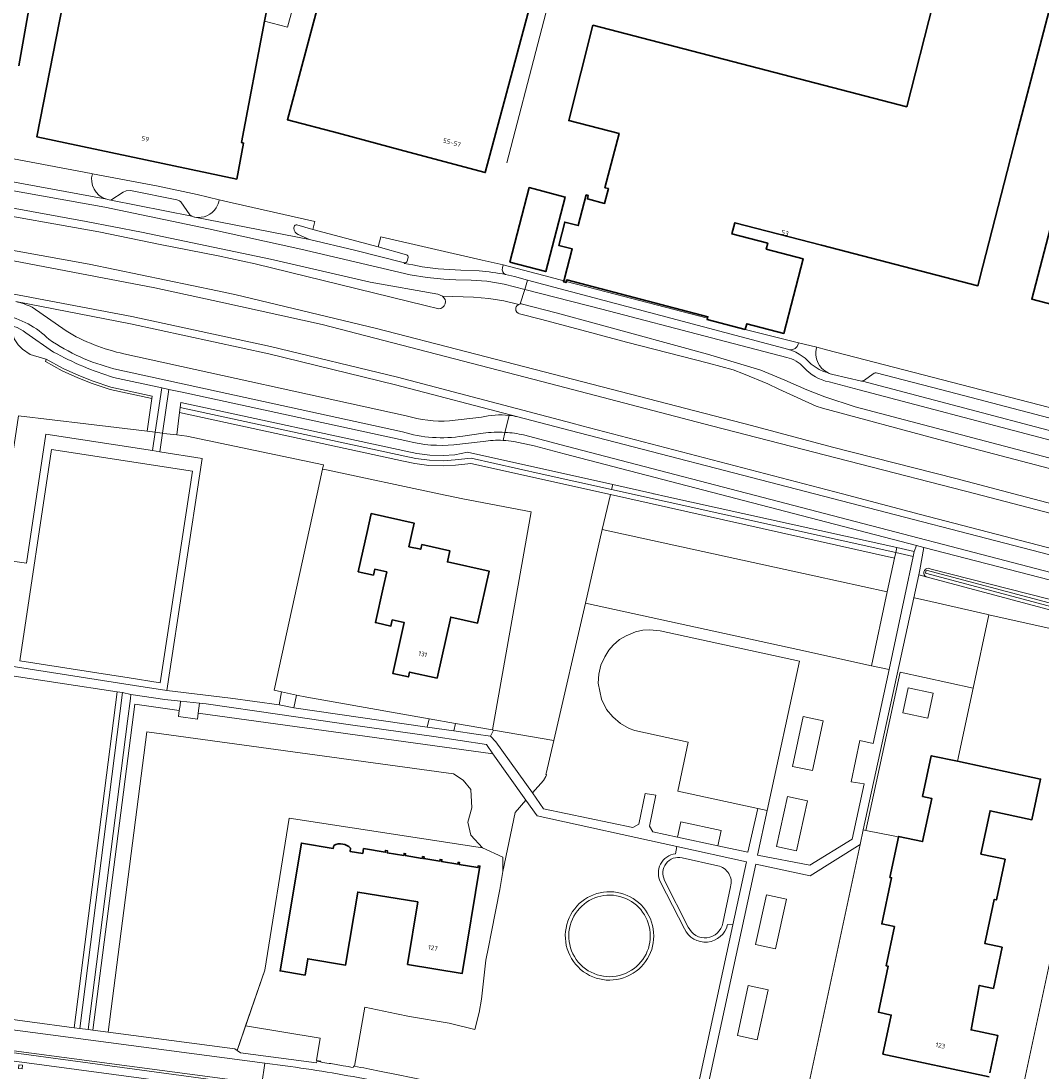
# Model space of a CAD drawing. Extents: x 151587 to 155483, y 462503 to 464608.
# Tile 134 of 236: x 153153 to 153352, y 463887 to 464093. Entities that reach past the tile are written whole.
import ezdxf
from ezdxf.enums import TextEntityAlignment as Align

# ---------------------------------------------------------------- set-up
doc = ezdxf.new("R2010")
doc.units = 0
doc.header["$LTSCALE"] = 0.5
for name, color, linetype, lineweight in [('B-RO-GR-BEPLANTING_CULTUUR_BOSPLANTSOEN-GV', 251, 'CONTINUOUS', 18), ('B-RO-GR-BEPLANTING_CULTUUR_HEESTERS-GV', 251, 'CONTINUOUS', 18), ('B-RO-GR-GROENVOORZIENING-GV', 251, 'CONTINUOUS', 18), ('B-RO-GR-HAAG-GV', 251, 'CONTINUOUS', 13), ('B-RO-GR-HOUTOPSTAND_LOOF-GV', 251, 'CONTINUOUS', 13), ('B-RO-IE-TERREINAFSCHEIDING_KUNSTMATIG_HEKWERK-G', 251, 'IE-TERREINAFSCHEIDING-KUNSTMATIG', 18), ('B-RO-OG-BEBOUWING-GV', 6, 'CONTINUOUS', 35), ('B-RO-OG-BEBOUWING-T18', 1, 'CONTINUOUS', 18), ('B-RO-OG-TERREIN_CULTUURSCHEIDING-GV', 251, 'CONTINUOUS', 18), ('B-RO-OG-TERREIN_ONBEGROEID-GV', 251, 'CONTINUOUS', 18), ('B-RO-OG-WATER-GV', 251, 'CONTINUOUS', 18), ('B-RO-OG-WATER_GREPPEL-GV', 251, 'CONTINUOUS', 18), ('B-RO-OG-WATER_SLOOT-GV', 251, 'CONTINUOUS', 18), ('B-RO-VH-VERHARDING_ASFALT-GV', 251, 'CONTINUOUS', 18), ('B-RO-VH-VERHARDING_BETONSTRAATSTEEN-GV', 251, 'CONTINUOUS', 18), ('B-RO-VH-VERHARDING_TEGEL-GV', 251, 'CONTINUOUS', 18), ('B-RO-VH-VERHARDING_TEGEL_RUBBER-GV', 251, 'CONTINUOUS', 18)]:
    doc.layers.add(name, color=color, linetype=linetype, lineweight=lineweight)
doc.styles.add('NLCS-ISO-M200-T18', font='NLCS-ISO.ttf', dxfattribs={"height": 0.36})
doc.linetypes.add('IE-TERREINAFSCHEIDING-KUNSTMATIG', pattern='A,4,[82,NLCS.SHX,S=0.75,R=90,X=0,Y=0],4,-2', length=10)

msp = doc.modelspace()

# ---------------------------------------------------------------- linework, layer by layer
at = {"layer": 'B-RO-GR-BEPLANTING_CULTUUR_BOSPLANTSOEN-GV', "flags": 128}
msp.add_lwpolyline([(153152.008, 464015.252), (153165.173, 464013.717), (153177.236, 464012.231), (153178.138, 464018.63), (153169.966, 464020.401), (153166.473, 464021.582), (153163.653, 464022.7), (153160.557, 464024.108), (153157.307, 464025.911), (153157.41, 464026.383), (153156.703, 464026.537), (153154.321, 464027.259), (153152.822, 464028.303), (153151.936, 464029.202)], dxfattribs=at)
for points in [[(153183.014, 464011.52), (153184.951, 464011.281), (153211.748, 464005.656), (153211.575, 464004.821), (153212.356, 464004.656), (153234.31, 464000), (153239.058, 463998.993), (153252.437, 463996.43), (153244.841, 463953.76), (153245.067, 463953.721), (153256.836, 463951.654), (153263.039, 463978.573), (153266.359, 463992.981), (153267.937, 463999.83), (153240.587, 464005.94), (153237.614, 464005.624), (153235.203, 464005.462), (153232.406, 464005.559), (153229.665, 464005.927), (153227.44, 464006.401), (153183.57, 464015.901)], [(153322.172, 463980.782), (153323.582, 463987.398), (153267.937, 463999.83), (153266.359, 463992.981), (153307.855, 463983.944)], [(153319.088, 463966.323), (153322.172, 463980.782), (153307.855, 463983.944), (153266.359, 463992.981), (153263.039, 463978.573), (153304.618, 463969.518)], [(153323.816, 463988.494), (153323.582, 463987.398), (153322.172, 463980.782), (153319.088, 463966.323), (153322.505, 463965.568), (153325.589, 463980.027), (153327.234, 463987.739)], [(153459.22, 463949.278), (153453.837, 463950.91), (153453.757, 463950.621), (153453.57, 463949.946), (153429.721, 463956.552), (153413.392, 463960.989), (153398, 463965.223), (153386.464, 463968.351), (153376.296, 463971.148), (153363.543, 463974.677), (153353.512, 463977.372), (153329.78, 463983.708), (153328.328, 463984.096), (153327.359, 463979.637), (153327.485, 463979.609), (153330.714, 463978.896), (153341.879, 463976.334), (153342.049, 463976.295), (153367.28, 463970.663), (153366.119, 463965.22), (153458.431, 463945.633)], [(153317.472, 463934.165), (153317.969, 463934.065), (153324.684, 463965.087), (153338.99, 463961.933), (153342.049, 463976.295), (153341.879, 463976.334), (153330.714, 463978.896), (153327.485, 463979.609), (153327.359, 463979.637)], [(153205.029, 463936.447), (153242.919, 463930.663), (153240.621, 463933.157), (153240.025, 463935.705), (153240.792, 463938.495), (153240.621, 463942.074), (153239.088, 463943.894), (153237.211, 463945.116), (153177.134, 463953.381), (153169.567, 463894.55), (153194.402, 463891.286), (153194.841, 463890.976), (153196.496, 463895.78), (153200.252, 463906.685)]]:
    msp.add_lwpolyline(points, close=True, dxfattribs=at)
at = {"layer": 'B-RO-GR-BEPLANTING_CULTUUR_HEESTERS-GV', "flags": 128}
msp.add_lwpolyline([(153194.841, 463890.976), (153195.508, 463890.504), (153210.381, 463888.513), (153210.431, 463888.815), (153211.143, 463888.707), (153211.248, 463888.885), (153210.367, 463888.999), (153211.114, 463893.406), (153196.496, 463895.78)], close=True, dxfattribs=at)
at = {"layer": 'B-RO-GR-GROENVOORZIENING-GV', "flags": 128}
for points in [[(153235.033, 464038.689), (153234.592, 464038.92), (153234.128, 464039.097), (153220.883, 464041.428), (153201.348, 464045.957), (153176.131, 464051.238), (153165.283, 464053.296), (153143.802, 464057.248), (153141.713, 464057.632), (153094.299, 464068.681), (153094.106, 464068.709)], [(153093.743, 464066.75), (153093.848, 464066.722), (153111.283, 464062.689), (153134.657, 464057.242), (153135.897, 464056.982), (153137.069, 464056.737), (153143.49, 464055.597), (153167.739, 464051.292), (153179.751, 464048.826), (153191.136, 464046.593), (153198.379, 464045.042), (153231.661, 464036.891), (153234.344, 464036.236)], [(153362.36, 463995.962), (153346.966, 464000), (153335.563, 464002.983), (153311.441, 464009.135), (153295.606, 464013.357), (153262.536, 464021.904), (153239.817, 464027.775), (153222.105, 464032.399), (153194.647, 464038.942), (153190.98, 464039.777), (153165.824, 464044.998), (153142.281, 464049.219)], [(153149.688, 464045.855), (153178.715, 464040.307), (153191.622, 464037.55), (153211.505, 464033.121), (153256.292, 464021.564), (153262.05, 464020.055), (153287.721, 464013.326), (153314.617, 464006.362), (153339.481, 464000), (153363.293, 463993.775)], [(153361.604, 463987.414), (153328.669, 463995.96), (153313.38, 464000), (153262.337, 464013.308), (153260.419, 464013.813), (153226.226, 464022.819), (153201.39, 464028.876), (153174.235, 464034.737), (153144.523, 464040.31)], [(153151.489, 464037.671), (153173.938, 464033.266), (153201.054, 464027.414), (153225.857, 464021.365), (153249.805, 464015.076), (153260.059, 464012.414), (153355.786, 463987.559)], [(153249.423, 464036.436), (153249.396, 464036.221)], [(153265.486, 464033.214), (153257.313, 464035.448), (153250.694, 464037.157)], [(153250.164, 464035.222), (153254.536, 464034.113), (153264.993, 464031.318), (153271.108, 464029.684), (153287.12, 464025.582), (153291.981, 464024.251), (153294.01, 464023.522), (153298.787, 464021.536), (153300.908, 464020.481), (153308.254, 464017.145), (153309.477, 464016.738), (153332.26, 464010.635), (153372.901, 464000)], [(153375.601, 464001.269), (153315.903, 464017.056), (153309.966, 464018.974), (153306.444, 464020.375), (153302.114, 464022.276), (153297.397, 464024.233), (153286.987, 464027.337), (153265.486, 464033.214)]]:
    msp.add_lwpolyline(points, dxfattribs=at)
at = {"layer": 'B-RO-GR-GROENVOORZIENING-GV'}
for points in [[(153234.344, 464036.236, 0.7301203), (153235.033, 464038.689)], [(153249.997, 464037.055, 0.2422496), (153249.423, 464036.436)], [(153250.299, 464037.184, 0.1091567), (153249.997, 464037.055)], [(153250.694, 464037.157, 0.1337041), (153250.299, 464037.184)], [(153249.396, 464036.221, 0.3480913), (153250.164, 464035.222)]]:
    msp.add_lwpolyline(points, format="xyb", dxfattribs=at)
at = {"layer": 'B-RO-GR-GROENVOORZIENING-GV', "flags": 128}
msp.add_lwpolyline([(153151.99, 463887.437), (153152.727, 463887.355), (153152.805, 463888.06), (153152.068, 463888.142)], close=True, dxfattribs=at)
at = {"layer": 'B-RO-GR-HAAG-GV', "flags": 128}
for points in [[(153235.033, 464038.689), (153234.592, 464038.92), (153234.128, 464039.097), (153220.883, 464041.428), (153201.348, 464045.957), (153176.131, 464051.238), (153165.283, 464053.296), (153143.802, 464057.248), (153141.713, 464057.632), (153094.299, 464068.681), (153094.106, 464068.709)], [(153093.743, 464066.75), (153093.848, 464066.722), (153111.283, 464062.689), (153134.657, 464057.242), (153135.897, 464056.982), (153137.069, 464056.737), (153143.49, 464055.597), (153167.739, 464051.292), (153179.751, 464048.826), (153191.136, 464046.593), (153198.379, 464045.042), (153231.661, 464036.891), (153234.344, 464036.236)], [(153362.36, 463995.962), (153346.966, 464000), (153335.563, 464002.983), (153311.441, 464009.135), (153295.606, 464013.357), (153262.536, 464021.904), (153239.817, 464027.775), (153222.105, 464032.399), (153194.647, 464038.942), (153190.98, 464039.777), (153165.824, 464044.998), (153142.281, 464049.219)], [(153149.688, 464045.855), (153178.715, 464040.307), (153191.622, 464037.55), (153211.505, 464033.121), (153256.292, 464021.564), (153262.05, 464020.055), (153287.721, 464013.326), (153314.617, 464006.362), (153339.481, 464000), (153363.293, 463993.775)], [(153361.604, 463987.414), (153328.669, 463995.96), (153313.38, 464000), (153262.337, 464013.308), (153260.419, 464013.813), (153226.226, 464022.819), (153201.39, 464028.876), (153174.235, 464034.737), (153144.523, 464040.31)], [(153151.489, 464037.671), (153173.938, 464033.266), (153201.054, 464027.414), (153225.857, 464021.365), (153249.805, 464015.076), (153260.059, 464012.414), (153355.786, 463987.559)], [(153249.423, 464036.436), (153249.396, 464036.221)], [(153375.601, 464001.269), (153315.903, 464017.056), (153309.966, 464018.974), (153306.444, 464020.375), (153302.114, 464022.276), (153297.397, 464024.233), (153286.987, 464027.337), (153265.486, 464033.214), (153257.313, 464035.448), (153250.694, 464037.157)], [(153250.164, 464035.222), (153254.536, 464034.113), (153264.993, 464031.318), (153271.108, 464029.684), (153287.12, 464025.582), (153291.981, 464024.251), (153294.01, 464023.522), (153298.787, 464021.536), (153300.908, 464020.481), (153308.254, 464017.145), (153309.477, 464016.738), (153332.26, 464010.635), (153372.901, 464000)]]:
    msp.add_lwpolyline(points, dxfattribs=at)
at = {"layer": 'B-RO-GR-HAAG-GV'}
for points in [[(153234.344, 464036.236, 0.7301203), (153235.033, 464038.689)], [(153249.997, 464037.055, 0.2422496), (153249.423, 464036.436)], [(153250.299, 464037.184, 0.1091567), (153249.997, 464037.055)], [(153250.694, 464037.157, 0.1337041), (153250.299, 464037.184)], [(153249.396, 464036.221, 0.3480913), (153250.164, 464035.222)]]:
    msp.add_lwpolyline(points, format="xyb", dxfattribs=at)
at = {"layer": 'B-RO-GR-HOUTOPSTAND_LOOF-GV', "flags": 128}
for points in [[(153305.723, 463956.388), (153303.608, 463946.614), (153307.517, 463945.768), (153309.632, 463955.542)], [(153302.615, 463940.7), (153300.5, 463930.926), (153304.409, 463930.08), (153306.524, 463939.854)], [(153300.284, 463910.842), (153302.399, 463920.616), (153298.49, 463921.462), (153296.375, 463911.688)], [(153296.709, 463893.064), (153298.824, 463902.838), (153294.915, 463903.684), (153292.8, 463893.91)]]:
    msp.add_lwpolyline(points, close=True, dxfattribs=at)
at = {"layer": 'B-RO-IE-TERREINAFSCHEIDING_KUNSTMATIG_HEKWERK-G', "flags": 128}
for points in [[(153211.524, 464116.388), (153204.668, 464091.394)], [(153247.625, 464064.798), (153260.585, 464114.469)], [(153204.668, 464091.394), (153200.215, 464092.582)], [(153211.575, 464004.821), (153210.518, 464000)], [(153210.518, 464000), (153202.082, 463961.532), (153203.549, 463961.213), (153206.459, 463960.583), (153208.514, 463960.138), (153232.426, 463955.94), (153237.609, 463955.03), (153244.841, 463953.76)], [(153244.841, 463953.76), (153252.437, 463996.43)], [(153342.049, 463976.296), (153338.99, 463961.933), (153324.684, 463965.087), (153317.969, 463934.065), (153323.652, 463932.918)], [(153342.049, 463976.296), (153367.28, 463970.663), (153366.119, 463965.22), (153357.631, 463925.348), (153349.038, 463885.179), (153348.895, 463884.509), (153346.783, 463874.548), (153356.544, 463872.438)], [(153244.841, 463953.76), (153245.067, 463953.721)], [(153200.252, 463906.685), (153205.029, 463936.447)], [(153205.029, 463936.447), (153242.919, 463930.663)], [(153242.919, 463930.663), (153246.902, 463928.806), (153246.845, 463926.033)], [(153246.845, 463926.033), (153246.252, 463922.475), (153244.662, 463914.219), (153244.051, 463911.226), (153243.556, 463908.625), (153242.674, 463900.985), (153242.254, 463898.394), (153241.357, 463895.077), (153236.351, 463896.303), (153228.572, 463897.62), (153226.018, 463898.157), (153219.862, 463899.452), (153217.797, 463887.889)], [(153194.841, 463890.976), (153200.252, 463906.685)]]:
    msp.add_lwpolyline(points, dxfattribs=at)
at = {"layer": 'B-RO-OG-BEBOUWING-GV', "flags": 128}
for points in [[(153152.105, 464083.824), (153156.542, 464109.025), (153155.732, 464109.26), (153171.139, 464196.776), (153171.689, 464199.902), (153171.693, 464199.923), (153171.545, 464199.949), (153118.595, 464209.271)], [(153331.173, 464096.002), (153325.978, 464075.817), (153264.522, 464091.767), (153259.767, 464073.091), (153269.633, 464070.557), (153266.869, 464059.941), (153267.556, 464059.762), (153266.8, 464056.859), (153263.423, 464057.738), (153263.599, 464058.416), (153263.203, 464058.519), (153261.64, 464052.519), (153258.998, 464053.207), (153257.812, 464048.649), (153260.453, 464047.961), (153258.936, 464042.132), (153258.919, 464042.065), (153258.828, 464041.718), (153258.77, 464041.496), (153259.244, 464041.373), (153259.302, 464041.595), (153259.375, 464041.876), (153287.043, 464034.672), (153286.964, 464034.371), (153286.899, 464034.121), (153294.361, 464032.178), (153294.653, 464033.3), (153301.891, 464031.416), (153305.699, 464046.038), (153298.46, 464047.923), (153298.755, 464049.055), (153291.739, 464050.882), (153292.316, 464053.098), (153309.268, 464048.698), (153339.908, 464040.746), (153340.852, 464044.588), (153347.507, 464070.229), (153360.193, 464118.897)], [(153342.279, 463886.598), (153343.832, 463893.875), (153338.58, 463894.996), (153339.951, 463902.491), (153340.172, 463903.7), (153342.94, 463903.109), (153344.661, 463911.174), (153341.287, 463911.894), (153342.838, 463919.275), (153343.107, 463920.555), (153343.547, 463920.461), (153345.244, 463928.411), (153340.501, 463929.424), (153342.311, 463937.903), (153350.498, 463936.156), (153352.2, 463944.128), (153335.939, 463947.603), (153330.784, 463948.704), (153329.082, 463940.734), (153330.891, 463940.346), (153329.085, 463931.886), (153324.388, 463932.889), (153324.364, 463932.774), (153322.674, 463924.862), (153323.01, 463924.79), (153321.083, 463915.764), (153323.576, 463915.231), (153321.938, 463907.554), (153322.368, 463907.462), (153320.441, 463898.436), (153322.935, 463897.903), (153321.3, 463890.246), (153342.109, 463885.804)], [(153213.772, 463931.132), (153213.672, 463930.533), (153207.408, 463931.578), (153203.23, 463906.542), (153208.126, 463905.725), (153208.661, 463908.932), (153216.061, 463907.697), (153218.445, 463921.983), (153230.219, 463920.05), (153228.211, 463907.817), (153238.922, 463906.059), (153242.373, 463927.086), (153242.042, 463927.141), (153241.984, 463926.791), (153238.345, 463927.389), (153238.404, 463927.751), (153238.116, 463927.798), (153238.059, 463927.452), (153234.872, 463927.975), (153234.928, 463928.315), (153234.588, 463928.371), (153234.531, 463928.025), (153231.399, 463928.539), (153231.459, 463928.901), (153231.144, 463928.953), (153231.082, 463928.576), (153227.763, 463929.121), (153227.825, 463929.499), (153227.525, 463929.548), (153227.462, 463929.162), (153224.197, 463929.698), (153224.263, 463930.098), (153223.89, 463930.137), (153223.854, 463929.791), (153219.587, 463930.503), (153219.427, 463929.547), (153216.957, 463929.96), (153217.061, 463930.583)]]:
    msp.add_lwpolyline(points, dxfattribs=at)
for points in [[(153194.763, 464061.648), (153196.089, 464068.675), (153195.67, 464068.81), (153200.215, 464092.582), (153210.555, 464144.99), (153197.195, 464147.622), (153195.838, 464140.735), (153170.491, 464145.734), (153170.454, 464145.545), (153167.058, 464128.253), (153155.602, 464069.926)], [(153214.655, 464070.596), (153227.486, 464067.169), (153243.431, 464062.91), (153253.826, 464101.828), (153215.072, 464112.18), (153204.677, 464073.261)], [(153391.218, 464076.461), (153375.57, 464080.567), (153373.289, 464071.875), (153360.191, 464075.313), (153360.163, 464075.208), (153350.455, 464038.121), (153365.162, 464034.261), (153379.178, 464030.583)], [(153248.253, 464045.35), (153255.288, 464043.519), (153259.089, 464058.123), (153252.053, 464059.954)], [(153221.519, 463984.054), (153221.779, 463985.218), (153224.141, 463984.689), (153223.449, 463981.599), (153221.922, 463974.775), (153222.19, 463974.715), (153224.954, 463974.096), (153225.218, 463975.277), (153227.549, 463974.755), (153225.324, 463964.817), (153228.394, 463964.13), (153228.609, 463965.091), (153233.981, 463963.889), (153236.656, 463975.841), (153241.937, 463974.659), (153244.211, 463984.819), (153236.019, 463986.652), (153236.503, 463988.817), (153231.008, 463990.047), (153230.8, 463989.12), (153228.482, 463989.639), (153229.512, 463994.242), (153221.111, 463996.123), (153221.036, 463995.79), (153220.362, 463992.778), (153218.558, 463984.717)]]:
    msp.add_lwpolyline(points, close=True, dxfattribs=at)
at = {"layer": 'B-RO-OG-BEBOUWING-GV'}
msp.add_lwpolyline([(153217.061, 463930.583, 0.3281074), (153213.772, 463931.132)], format="xyb", dxfattribs=at)
at = {"layer": 'B-RO-OG-TERREIN_CULTUURSCHEIDING-GV', "flags": 128}
for points in [[(153114.537, 464038.679), (153114.048, 464035.31), (153113.646, 464033.587), (153113.699, 464033.58), (153121.452, 464032.574), (153122.701, 464035.296), (153134.463, 464033.815), (153136.978, 464033.478), (153144.963, 464032.408), (153150.907, 464031.526), (153151.186, 464030.319), (153151.936, 464029.202), (153152.822, 464028.303), (153154.321, 464027.259), (153156.703, 464026.537), (153157.41, 464026.383), (153160.776, 464024.558), (153163.849, 464023.16), (153166.645, 464022.052), (153170.1, 464020.884), (153178.205, 464019.132), (153178.138, 464018.63), (153177.236, 464012.231), (153178.777, 464012.041)], [(153249.805, 464015.076), (153225.857, 464021.365), (153201.054, 464027.414), (153173.938, 464033.266), (153151.489, 464037.671)], [(153154.661, 464036.561), (153161.323, 464031.882)], [(153158.867, 464027.758), (153153.476, 464031.516)], [(153172.673, 464027.409), (153227.966, 464015.289)], [(153178.777, 464012.041), (153180.106, 464020.729), (153170.623, 464022.779)], [(153228.28, 464010.312), (153184.072, 464019.871), (153181.488, 464020.43), (153180.224, 464011.863), (153181.095, 464011.756), (153183.014, 464011.52), (153183.57, 464015.901), (153183.698, 464016.906), (153183.824, 464017.903), (153227.86, 464008.357), (153230.007, 464007.899), (153232.574, 464007.555), (153235.171, 464007.464), (153237.441, 464007.617), (153239.939, 464008.132), (153268.39, 464001.792), (153276.261, 464000.028), (153276.386, 464000), (153276.511, 463999.972), (153278.796, 463999.46), (153324.025, 463989.472), (153327.442, 463988.717), (153327.868, 463989.88), (153258.864, 464007.854), (153252.996, 464009.382), (153249.039, 464010.22)], [(153236.433, 464014.253), (153242.684, 464015.026)], [(153243.038, 464010.222), (153237.268, 464009.61)], [(153354.142, 463983.107), (153329.317, 463989.495), (153328.541, 463985.074), (153328.328, 463984.096), (153329.78, 463983.708)], [(153353.693, 463978.048), (153329.63, 463984.473), (153329.707, 463984.763), (153329.784, 463985.053), (153353.849, 463978.628)], [(153330.19, 463985.43), (153330.758, 463985.255), (153353.625, 463979.448), (153373.684, 463974.046), (153395.608, 463967.743), (153416.014, 463962.275), (153430.43, 463958.303), (153454.105, 463951.782), (153453.917, 463951.199), (153453.837, 463950.91), (153459.22, 463949.278), (153459.476, 463950.459), (153454.861, 463952.043), (153428.584, 463959.996)], [(153353.625, 463979.448), (153330.758, 463985.255), (153330.19, 463985.43)], [(153329.78, 463983.708), (153353.512, 463977.372), (153363.543, 463974.677), (153376.296, 463971.148), (153386.464, 463968.351), (153398, 463965.223), (153413.392, 463960.989), (153429.721, 463956.552), (153453.57, 463949.946), (153453.757, 463950.621)], [(153171.369, 463961.205), (153148.981, 463964.607), (153147.113, 463977.047), (153146.137, 463964.955), (153145.907, 463963.372), (153146.23, 463959.838), (153145.251, 463948.22), (153144.946, 463945.739), (153081.715, 463953.514), (153083.069, 463955.866), (153077.586, 463956.54), (153076.233, 463954.188), (153073.213, 463948.936), (153037.081, 463952.147), (153036.739, 463952.177), (153036.134, 463944.247), (153033.434, 463910.081), (153035.125, 463907.851), (153073.66, 463904.647), (153118.446, 463900.972)], [(153136.789, 463898.954), (153162.915, 463895.431), (153171.369, 463961.205)], [(153280.67, 463929.51), (153280.98, 463930.89), (153253.573, 463936.91), (153251.393, 463939.969), (153249.263, 463937.572), (153246.845, 463926.033), (153246.252, 463922.475), (153244.662, 463914.219), (153244.051, 463911.226), (153243.556, 463908.625), (153242.674, 463900.985), (153242.254, 463898.394), (153241.357, 463895.077), (153236.351, 463896.303), (153228.572, 463897.62), (153226.018, 463898.157), (153219.862, 463899.452), (153217.797, 463887.889)], [(153282.43, 463914.79), (153277.744, 463923.941)], [(153222.686, 463886.944), (153226.368, 463886.17), (153244.18, 463882.569), (153256.504, 463879.977), (153259.792, 463879.305), (153277.887, 463875.608), (153283.021, 463874.424), (153291.947, 463915.599), (153291.88, 463915.6), (153290.894, 463915.61)]]:
    msp.add_lwpolyline(points, dxfattribs=at)
at = {"layer": 'B-RO-OG-TERREIN_CULTUURSCHEIDING-GV'}
for points in [[(153151.489, 464037.671, -0.03727), (153154.661, 464036.561)], [(153153.476, 464031.516, 0.1470997), (153148.514, 464033.326)], [(153161.323, 464031.882, 0.0813291), (153172.673, 464027.409)], [(153170.623, 464022.779, -0.0513117), (153158.867, 464027.758)], [(153227.966, 464015.289, 0.0874046), (153236.433, 464014.253)], [(153242.684, 464015.026, -0.0838167), (153248.09, 464015.354)], [(153248.09, 464015.354, -0.0267801), (153249.805, 464015.076)], [(153237.268, 464009.61, -0.0914535), (153228.28, 464010.312)], [(153246.918, 464010.463, 0.0570141), (153243.038, 464010.222)], [(153249.039, 464010.22, 0.0315528), (153246.918, 464010.463)], [(153329.78, 463983.708, -0.7580354), (153330.19, 463985.43)], [(153330.19, 463985.43, 0.7580354), (153329.78, 463983.708)], [(153277.744, 463923.941, -0.5131524), (153280.67, 463929.51)], [(153260.191, 463917.583, -1.3419691), (153271.832, 463905.754)], [(153271.832, 463905.754, -0.7467404), (153260.191, 463917.583)], [(153290.894, 463915.61, -0.7081678), (153282.43, 463914.79)], [(153217.797, 463887.889, -0.0039369), (153222.686, 463886.944)]]:
    msp.add_lwpolyline(points, format="xyb", dxfattribs=at)
at = {"layer": 'B-RO-OG-TERREIN_CULTUURSCHEIDING-GV', "flags": 128}
for points in [[(153178.227, 464008.446), (153178.777, 464012.041), (153177.236, 464012.231), (153165.173, 464013.717), (153152.008, 464015.252), (153149.713, 464000), (153148.267, 463990.393), (153147.87, 463987.156), (153151.72, 463986.684), (153153.61, 463986.422), (153157.382, 464011.666)], [(153203.049, 463958.648), (153203.549, 463961.213), (153202.082, 463961.532), (153210.518, 464000), (153211.575, 464004.821), (153211.748, 464005.656), (153184.951, 464011.281), (153183.014, 464011.52), (153181.095, 464011.756), (153180.224, 464011.863), (153179.887, 464009.579), (153179.687, 464008.22), (153188.012, 464006.934), (153181.054, 463961.468), (153193.542, 463959.981)], [(153268.39, 464001.792), (153268.165, 464000.817), (153323.816, 463988.494), (153324.025, 463989.472), (153278.796, 463999.46), (153276.511, 463999.972), (153276.386, 464000), (153276.261, 464000.028)], [(153327.234, 463987.739), (153327.442, 463988.717), (153324.025, 463989.472), (153323.816, 463988.494)], [(153276.253, 463933.8), (153281.08, 463932.77), (153281.727, 463935.717), (153289.625, 463934.05), (153288.97, 463931.021), (153294.859, 463929.784), (153296.822, 463938.389), (153281.154, 463941.778), (153283.178, 463951.364), (153272.752, 463953.61), (153271.607, 463954.058), (153269.91, 463954.996), (153268.386, 463956.285), (153267.197, 463957.773), (153266.194, 463959.796), (153265.566, 463962.915), (153265.694, 463964.659), (153266.084, 463966.424), (153266.825, 463968.074), (153267.627, 463969.361), (153268.477, 463970.366), (153269.707, 463971.449), (153271.002, 463972.203), (153272.835, 463972.942), (153274.284, 463973.272), (153275.637, 463973.335), (153277.699, 463973.141), (153304.997, 463967.215), (153298.672, 463937.989), (153296.773, 463929.216), (153307.03, 463927.251), (153315.281, 463932.378), (153317.673, 463943.168), (153315.079, 463943.581), (153316.788, 463951.666), (153319.419, 463951.096), (153322.505, 463965.568), (153319.088, 463966.323), (153304.618, 463969.518), (153263.039, 463978.573), (153256.836, 463951.654), (153255.354, 463945.224), (153255.325, 463945.099), (153255.41, 463944.974), (153255.284, 463944.65), (153254.856, 463943.866), (153252.658, 463941.393), (153254.854, 463938.319), (153272.354, 463934.62), (153273.515, 463935.31), (153274.781, 463941.281), (153276.866, 463940.961), (153275.621, 463934.925)], [(153172.357, 463961.055), (153171.369, 463961.205), (153162.915, 463895.431), (153164.025, 463895.282)], [(153183.512, 463957.565), (153183.646, 463958.541), (153183.762, 463959.389), (153180.674, 463959.715), (153174.043, 463960.701), (153173.937, 463959.876), (153173.368, 463955.454), (153165.647, 463895.065), (153166.592, 463894.941), (153174.803, 463958.768)], [(153232.081, 463954.3), (153232.426, 463955.94), (153208.514, 463960.138), (153206.459, 463960.583), (153205.96, 463958.077)], [(153187.227, 463957.051), (153187.063, 463955.853), (153183.347, 463956.362), (153183.512, 463957.565), (153174.803, 463958.768), (153166.592, 463894.941), (153169.567, 463894.55), (153177.134, 463953.381), (153237.211, 463945.116), (153239.088, 463943.894), (153240.621, 463942.074), (153240.792, 463938.495), (153240.025, 463935.705), (153240.621, 463933.157), (153242.919, 463930.663), (153246.902, 463928.806), (153246.845, 463926.033), (153249.263, 463937.572), (153251.393, 463939.969), (153244.896, 463949.085)], [(153187.495, 463958.997), (153187.362, 463958.031), (153187.227, 463957.051), (153244.896, 463949.085), (153243.687, 463950.888), (153233.371, 463952.483), (153217.046, 463954.77), (153203.167, 463956.79), (153188.757, 463958.864)], [(153305.723, 463956.388), (153309.632, 463955.542), (153307.517, 463945.768), (153303.608, 463946.614)], [(153232.426, 463955.94), (153232.081, 463954.3), (153237.282, 463953.548), (153237.609, 463955.03)], [(153244.454, 463952.511), (153244.73, 463953.055), (153245.067, 463953.721), (153244.841, 463953.76), (153237.609, 463955.03), (153237.282, 463953.548), (153241.659, 463952.915)], [(153252.658, 463941.393), (153254.856, 463943.866), (153255.284, 463944.65), (153255.41, 463944.974), (153255.325, 463945.099), (153255.354, 463945.224), (153256.836, 463951.654), (153245.067, 463953.721), (153244.73, 463953.055), (153244.454, 463952.511), (153245.488, 463951.431)], [(153302.615, 463940.7), (153306.524, 463939.854), (153304.409, 463930.08), (153300.5, 463930.926)], [(153342.117, 463876.093), (153341.992, 463876.123), (153338.151, 463877.05), (153306.699, 463883.766), (153316.856, 463931.33), (153307.041, 463925.157), (153296.408, 463927.438), (153284.895, 463874.013), (153325.981, 463864.988), (153338.982, 463862.142), (153339.612, 463864.495)], [(153300.284, 463910.842), (153296.375, 463911.688), (153298.49, 463921.462), (153302.399, 463920.616)], [(153296.709, 463893.064), (153292.8, 463893.91), (153294.915, 463903.684), (153298.824, 463902.838)]]:
    msp.add_lwpolyline(points, close=True, dxfattribs=at)
at = {"layer": 'B-RO-OG-TERREIN_ONBEGROEID-GV', "flags": 128}
msp.add_lwpolyline([(153331.151, 463960.926), (153326.264, 463961.984), (153325.206, 463957.097), (153330.093, 463956.039)], close=True, dxfattribs=at)
at = {"layer": 'B-RO-OG-WATER-GV', "flags": 128}
for points in [[(153183.824, 464017.903), (153183.698, 464016.906), (153227.65, 464007.379), (153229.836, 464006.913), (153232.49, 464006.557), (153235.187, 464006.463), (153237.527, 464006.621), (153240.644, 464006.951), (153254.592, 464003.858), (153268.165, 464000.817), (153268.39, 464001.792), (153239.939, 464008.132), (153237.441, 464007.617), (153235.171, 464007.464), (153232.574, 464007.555), (153230.007, 464007.899), (153227.86, 464008.357)], [(153329.707, 463984.763), (153329.63, 463984.473), (153353.693, 463978.048), (153363.748, 463975.347), (153376.481, 463971.823), (153386.647, 463969.026), (153398.185, 463965.898), (153413.575, 463961.664), (153429.976, 463957.208), (153453.757, 463950.621), (153453.837, 463950.91), (153453.917, 463951.199), (153430.136, 463957.786), (153413.733, 463962.244), (153398.345, 463966.476), (153376.641, 463972.401), (153363.908, 463975.925), (153353.849, 463978.628), (153329.784, 463985.053)]]:
    msp.add_lwpolyline(points, close=True, dxfattribs=at)
at = {"layer": 'B-RO-OG-WATER_GREPPEL-GV', "flags": 128}
msp.add_lwpolyline([(153157.41, 464026.383), (153157.307, 464025.911), (153160.557, 464024.108), (153163.653, 464022.7), (153166.473, 464021.582), (153169.966, 464020.401), (153178.138, 464018.63), (153178.205, 464019.132), (153170.1, 464020.884), (153166.645, 464022.052), (153163.849, 464023.16), (153160.776, 464024.558)], close=True, dxfattribs=at)
at = {"layer": 'B-RO-OG-WATER_SLOOT-GV', "flags": 128}
msp.add_lwpolyline([(153323.816, 463988.494), (153268.165, 464000.817), (153254.592, 464003.858), (153240.644, 464006.951), (153237.527, 464006.621), (153235.187, 464006.463), (153232.49, 464006.557), (153229.836, 464006.913), (153227.65, 464007.379), (153183.698, 464016.906), (153183.57, 464015.901), (153227.44, 464006.401), (153229.665, 464005.927), (153232.406, 464005.559), (153235.203, 464005.462), (153237.614, 464005.624), (153240.587, 464005.94), (153267.937, 463999.83), (153323.582, 463987.398)], close=True, dxfattribs=at)
at = {"layer": 'B-RO-VH-VERHARDING_ASFALT-GV', "flags": 128}
for points in [[(153234.344, 464036.236), (153231.661, 464036.891), (153198.379, 464045.042), (153191.136, 464046.593), (153179.751, 464048.826), (153167.739, 464051.292), (153143.49, 464055.597)], [(153142.281, 464049.219), (153165.824, 464044.998), (153190.98, 464039.777), (153194.647, 464038.942), (153222.105, 464032.399), (153239.817, 464027.775), (153262.536, 464021.904), (153295.606, 464013.357), (153311.441, 464009.135), (153335.563, 464002.983), (153346.966, 464000), (153362.36, 463995.962), (153383.953, 463990.441), (153397.695, 463986.927), (153415.513, 463982.264), (153424.673, 463979.805), (153475.65, 463966.613), (153477.684, 463966.054), (153478.237, 463965.909), (153480.426, 463972.222)], [(153144.523, 464040.31), (153174.235, 464034.737), (153201.39, 464028.876), (153226.226, 464022.819), (153260.419, 464013.813), (153262.337, 464013.308), (153313.38, 464000), (153328.669, 463995.96), (153361.604, 463987.414), (153363.293, 463993.775), (153339.481, 464000), (153314.617, 464006.362), (153287.721, 464013.326), (153262.05, 464020.055), (153256.292, 464021.564), (153211.505, 464033.121), (153191.622, 464037.55), (153178.715, 464040.307), (153149.688, 464045.855)], [(153249.997, 464037.055), (153247.086, 464037.796), (153244.113, 464038.271), (153241.113, 464038.476), (153235.033, 464038.689)], [(153161.323, 464031.882), (153154.661, 464036.561)], [(153249.396, 464036.221), (153249.423, 464036.436)], [(153480.087, 463972.333), (153479.975, 463972.356), (153479.924, 463972.366), (153477.26, 463972.901), (153476.213, 463973.111), (153452.367, 463979.327), (153450.476, 463979.812), (153411.062, 463990.235), (153385.664, 463996.714), (153377.395, 463998.824), (153377.078, 463998.907), (153372.901, 464000), (153332.26, 464010.635), (153309.477, 464016.738), (153308.254, 464017.145), (153300.908, 464020.481), (153298.787, 464021.536), (153294.01, 464023.522), (153291.981, 464024.251), (153287.12, 464025.582), (153271.108, 464029.684), (153264.993, 464031.318), (153254.536, 464034.113), (153250.164, 464035.222)], [(153153.476, 464031.516), (153158.867, 464027.758)], [(153227.966, 464015.289), (153172.673, 464027.409)], [(153170.711, 464024.502), (153227.189, 464012.113)], [(153227.189, 464012.113), (153170.711, 464024.502)], [(153170.623, 464022.779), (153180.106, 464020.729), (153181.488, 464020.43), (153184.072, 464019.871), (153228.28, 464010.312)], [(153242.684, 464015.026), (153236.433, 464014.253)], [(153248.09, 464015.354), (153247.292, 464012.024)], [(153247.292, 464012.024), (153248.09, 464015.354)], [(153355.786, 463987.559), (153260.059, 464012.414), (153249.805, 464015.076)], [(153239.068, 464011.307), (153243.014, 464011.867)], [(153243.014, 464011.867), (153239.068, 464011.307)], [(153247.292, 464012.024), (153246.918, 464010.463)], [(153246.918, 464010.463), (153247.292, 464012.024)], [(153237.268, 464009.61), (153243.038, 464010.222)], [(153249.039, 464010.22), (153252.996, 464009.382), (153258.864, 464007.854), (153327.868, 463989.88), (153329.317, 463989.495), (153354.142, 463983.107)], [(153365.451, 463981.461), (153362.569, 463982.35), (153358.757, 463983.436), (153354.482, 463984.54), (153259.255, 464009.351), (153250.95, 464011.516)], [(153250.95, 464011.516), (153259.255, 464009.351), (153354.482, 463984.54), (153358.757, 463983.436), (153362.569, 463982.35), (153365.451, 463981.461)], [(153284.895, 463874.013), (153296.408, 463927.438), (153307.041, 463925.157), (153316.856, 463931.33), (153317.472, 463934.165), (153327.359, 463979.637), (153328.328, 463984.096), (153328.541, 463985.074), (153329.317, 463989.495), (153327.868, 463989.88), (153327.442, 463988.717), (153327.234, 463987.739), (153325.589, 463980.027), (153322.505, 463965.568), (153319.419, 463951.096), (153316.788, 463951.666), (153315.079, 463943.581), (153317.673, 463943.168), (153315.281, 463932.378), (153307.03, 463927.251), (153296.773, 463929.216), (153298.672, 463937.989), (153296.822, 463938.389), (153294.859, 463929.784), (153288.97, 463931.021), (153281.08, 463932.77), (153276.253, 463933.8), (153275.621, 463934.925), (153276.866, 463940.961), (153274.781, 463941.281), (153273.515, 463935.31), (153272.354, 463934.62), (153254.854, 463938.319), (153252.658, 463941.393), (153245.488, 463951.431), (153244.454, 463952.511), (153241.659, 463952.915), (153237.282, 463953.548), (153232.081, 463954.3), (153205.96, 463958.077), (153203.049, 463958.648), (153193.542, 463959.981), (153181.054, 463961.468), (153174.753, 463962.458), (153171.766, 463962.927), (153150.576, 463966.255)], [(153148.981, 463964.607), (153171.369, 463961.205), (153172.357, 463961.055), (153174.043, 463960.701), (153180.674, 463959.715), (153183.762, 463959.389), (153187.495, 463958.997), (153188.757, 463958.864), (153203.167, 463956.79), (153217.046, 463954.77), (153233.371, 463952.483), (153243.687, 463950.888), (153244.896, 463949.085), (153251.393, 463939.969), (153253.573, 463936.91), (153280.98, 463930.89), (153294.62, 463927.93), (153291.947, 463915.599), (153283.021, 463874.424)], [(153204.243, 463887.946), (153200.287, 463888.47), (153199.676, 463884.42), (153204.755, 463883.739)]]:
    msp.add_lwpolyline(points, dxfattribs=at)
at = {"layer": 'B-RO-VH-VERHARDING_ASFALT-GV'}
for points in [[(153235.033, 464038.689, -0.7301203), (153234.344, 464036.236)], [(153154.661, 464036.561, 0.03727), (153151.489, 464037.671)], [(153249.423, 464036.436, -0.2422496), (153249.997, 464037.055)], [(153149.073, 464034.954, -0.1530432), (153157.963, 464030.257)], [(153157.963, 464030.257, 0.1530432), (153149.073, 464034.954)], [(153250.164, 464035.222, -0.3480913), (153249.396, 464036.221)], [(153148.514, 464033.326, -0.1470997), (153153.476, 464031.516)], [(153157.963, 464030.257, 0.0904304), (153170.711, 464024.502)], [(153170.711, 464024.502, -0.0904304), (153157.963, 464030.257)], [(153172.673, 464027.409, -0.0813291), (153161.323, 464031.882)], [(153158.867, 464027.758, 0.0513117), (153170.623, 464022.779)], [(153236.433, 464014.253, -0.0874046), (153227.966, 464015.289)], [(153248.09, 464015.354, 0.0838167), (153242.684, 464015.026)], [(153249.805, 464015.076, 0.0267801), (153248.09, 464015.354)], [(153227.189, 464012.113, 0.1136425), (153239.068, 464011.307)], [(153239.068, 464011.307, -0.1136425), (153227.189, 464012.113)], [(153243.014, 464011.867, -0.0470148), (153247.292, 464012.024)], [(153247.292, 464012.024, 0.0470148), (153243.014, 464011.867)], [(153250.95, 464011.516, 0.0404387), (153247.292, 464012.024)], [(153247.292, 464012.024, -0.0404387), (153250.95, 464011.516)], [(153228.28, 464010.312, 0.0914535), (153237.268, 464009.61)], [(153243.038, 464010.222, -0.0570141), (153246.918, 464010.463)], [(153246.918, 464010.463, -0.0315528), (153249.039, 464010.22)], [(153220.585, 463885.262, 0.0152876), (153204.243, 463887.946)]]:
    msp.add_lwpolyline(points, format="xyb", dxfattribs=at)
at = {"layer": 'B-RO-VH-VERHARDING_ASFALT-GV', "flags": 128}
for points in [[(153296.822, 463938.389), (153298.672, 463937.989), (153304.997, 463967.215), (153277.699, 463973.141), (153275.637, 463973.335), (153274.284, 463973.272), (153272.835, 463972.942), (153271.002, 463972.203), (153269.707, 463971.449), (153268.477, 463970.366), (153267.627, 463969.361), (153266.825, 463968.074), (153266.084, 463966.424), (153265.694, 463964.659), (153265.566, 463962.915), (153266.194, 463959.796), (153267.197, 463957.773), (153268.386, 463956.285), (153269.91, 463954.996), (153271.607, 463954.058), (153272.752, 463953.61), (153283.178, 463951.364), (153281.154, 463941.778)], [(153174.043, 463960.701), (153172.357, 463961.055), (153164.025, 463895.282), (153165.647, 463895.065), (153173.368, 463955.454), (153173.937, 463959.876)], [(153199.676, 463884.42), (153200.287, 463888.47), (153135.515, 463897.046), (153134.927, 463893.06), (153135.299, 463893.008), (153199.341, 463884.465)]]:
    msp.add_lwpolyline(points, close=True, dxfattribs=at)
at = {"layer": 'B-RO-VH-VERHARDING_BETONSTRAATSTEEN-GV', "flags": 128}
for points in [[(153250.299, 464037.184), (153251.163, 464040.025), (153247.122, 464041.062), (153243.759, 464041.666), (153240.64, 464041.851), (153237.667, 464041.921), (153235.328, 464042.014), (153232.038, 464042.362), (153228.748, 464042.85), (153207.326, 464047.876), (153189.25, 464051.858), (153168.904, 464056.129), (153144.419, 464060.493), (153131.477, 464062.885), (153110.015, 464067.836), (153103.632, 464069.218), (153086.597, 464073.178), (153074.124, 464074.59)], [(153166.486, 464062.692), (153166.252, 464062.737), (153138.911, 464067.862)], [(153132.051, 464064.547), (153144.744, 464062.212), (153169.311, 464057.693), (153169.132, 464057.737)], [(153143.802, 464057.248), (153165.283, 464053.296), (153176.131, 464051.238), (153201.348, 464045.957), (153220.883, 464041.428), (153234.128, 464039.097), (153234.592, 464038.92), (153235.033, 464038.689), (153241.113, 464038.476), (153244.113, 464038.271), (153247.086, 464037.796), (153249.997, 464037.055)], [(153206.557, 464052.642), (153209.629, 464051.78), (153210.035, 464053.299), (153193.854, 464057.014), (153191.305, 464057.598)], [(153186.558, 464054.193), (153209.018, 464049.801), (153206.801, 464050.752)], [(153205.938, 464052), (153206.018, 464052.319)], [(153246.815, 464044.263), (153246.961, 464044.819), (153242.823, 464045.769), (153222.987, 464050.324), (153222.46, 464048.35), (153227.994, 464046.797)], [(153227.648, 464045.229), (153227.541, 464045.119), (153229.227, 464044.844), (153231.087, 464044.433), (153234.221, 464044.065), (153238.64, 464043.786), (153242.268, 464043.678)], [(153228.323, 464046.268), (153228.149, 464045.556)], [(153302.907, 464028.239), (153277.811, 464034.921), (153266.704, 464037.878), (153251.724, 464041.866), (153251.163, 464040.025), (153266.255, 464036.151), (153287.762, 464030.529), (153302.499, 464026.715)], [(153302.499, 464026.715), (153287.762, 464030.529), (153266.255, 464036.151), (153251.163, 464040.025), (153250.299, 464037.184)], [(153250.694, 464037.157), (153257.313, 464035.448), (153265.486, 464033.214), (153286.987, 464027.337), (153297.397, 464024.233), (153302.114, 464022.276), (153306.444, 464020.375), (153309.966, 464018.974), (153315.903, 464017.056), (153375.601, 464001.269)], [(153310.559, 464023.668), (153309.689, 464023.916), (153308.841, 464024.335), (153308.037, 464024.833), (153307.284, 464025.406), (153306.589, 464026.049), (153306.056, 464026.534), (153305.485, 464026.974), (153304.881, 464027.368), (153304.247, 464027.711), (153303.172, 464028.185)], [(153303.172, 464028.185), (153304.247, 464027.711), (153304.881, 464027.368), (153305.485, 464026.974), (153306.056, 464026.534), (153306.589, 464026.049), (153307.284, 464025.406), (153308.037, 464024.833), (153308.841, 464024.335), (153309.689, 464023.916), (153310.559, 464023.668)], [(153308.313, 464028.591), (153308.342, 464028.694), (153304.764, 464029.586), (153304.691, 464029.321)], [(153374.685, 464006.894), (153317.317, 464022.022), (153317.133, 464022.071), (153317.118, 464022.075), (153317.105, 464022.078), (153311.487, 464023.331)], [(153317.133, 464022.071), (153317.317, 464022.022), (153374.685, 464006.894), (153375.308, 464009.258), (153375.156, 464009.293), (153370.512, 464010.528), (153334.356, 464019.979), (153320.014, 464023.694)], [(153319.603, 464023.619), (153317.491, 464022.142)], [(153310.809, 464021.899), (153316.673, 464020.382), (153387.055, 464001.822)], [(153387.055, 464001.822), (153316.673, 464020.382), (153310.809, 464021.899)]]:
    msp.add_lwpolyline(points, dxfattribs=at)
at = {"layer": 'B-RO-VH-VERHARDING_BETONSTRAATSTEEN-GV'}
for points in [[(153169.132, 464057.737, -0.4053073), (153166.486, 464062.692)], [(153191.305, 464057.598, -0.1039392), (153190.734, 464056.031)], [(153190.734, 464056.031, -0.3093293), (153186.558, 464054.193)], [(153206.801, 464050.752, -0.3036556), (153205.938, 464052)], [(153206.018, 464052.319, -0.4246727), (153206.557, 464052.642)], [(153227.994, 464046.797, -0.4565229), (153228.323, 464046.268)], [(153228.149, 464045.556, -0.3574386), (153227.648, 464045.229)], [(153242.268, 464043.678, -0.0193959), (153247.422, 464042.944)], [(153247.422, 464042.944, -0.3738034), (153246.815, 464044.263)], [(153249.997, 464037.055, -0.1091567), (153250.299, 464037.184)], [(153250.299, 464037.184, -0.1337041), (153250.694, 464037.157)], [(153303.172, 464028.185, -0.0456928), (153302.907, 464028.239)], [(153304.691, 464029.321, -0.3898143), (153303.172, 464028.185)], [(153310.559, 464023.668, -0.3533791), (153308.313, 464028.591)], [(153302.499, 464026.715, -0.1514911), (153305.805, 464024.746)], [(153305.805, 464024.746, 0.1514911), (153302.499, 464026.715)], [(153305.805, 464024.746, 0.1605693), (153310.809, 464021.899)], [(153310.809, 464021.899, -0.1605693), (153305.805, 464024.746)], [(153311.487, 464023.331, -0.0573725), (153310.559, 464023.668)], [(153317.311, 464022.065, -0.10101), (153317.133, 464022.071)], [(153317.491, 464022.142, -0.1187117), (153317.311, 464022.065)], [(153320.014, 464023.694, 0.2309994), (153319.603, 464023.619)], [(153271.832, 463905.754, 1.3419691), (153260.191, 463917.583)], [(153260.786, 463917.255, -1.3419643), (153271.513, 463906.354)], [(153260.191, 463917.583, 0.7467404), (153271.832, 463905.754)], [(153271.513, 463906.354, -0.7468097), (153260.786, 463917.255)]]:
    msp.add_lwpolyline(points, format="xyb", dxfattribs=at)
at = {"layer": 'B-RO-VH-VERHARDING_BETONSTRAATSTEEN-GV', "flags": 128}
for points in [[(153170.101, 464057.5), (153185.987, 464054.349), (153185.568, 464054.614), (153183.823, 464057.16), (153183.523, 464057.395), (153183.045, 464057.567), (153173.957, 464059.383), (153173.093, 464059.338), (153172.499, 464059.096)], [(153135.299, 463893.008), (153135.596, 463892.616), (153198.798, 463884.062), (153199.341, 463884.465)], [(153135.596, 463892.616), (153136.998, 463890.764), (153196.975, 463882.712), (153198.798, 463884.062)]]:
    msp.add_lwpolyline(points, close=True, dxfattribs=at)
at = {"layer": 'B-RO-VH-VERHARDING_TEGEL-GV', "flags": 128}
for points in [[(153074.124, 464074.59), (153086.597, 464073.178), (153103.632, 464069.218), (153110.015, 464067.836), (153131.477, 464062.885), (153144.419, 464060.493), (153168.904, 464056.129), (153189.25, 464051.858), (153207.326, 464047.876), (153228.748, 464042.85), (153232.038, 464042.362), (153235.328, 464042.014), (153237.667, 464041.921), (153240.64, 464041.851), (153243.759, 464041.666), (153247.122, 464041.062), (153251.163, 464040.025), (153251.724, 464041.866), (153249.18, 464042.543), (153247.422, 464042.944)], [(153169.311, 464057.693), (153144.744, 464062.212), (153132.051, 464064.547), (153104.004, 464071.156), (153087.545, 464075.007), (153087.187, 464075.164)], [(153191.305, 464057.598), (153187.025, 464058.583), (153179.365, 464060.22), (153166.486, 464062.692)], [(153169.773, 464057.587), (153170.101, 464057.5), (153172.499, 464059.096), (153173.093, 464059.338), (153173.957, 464059.383), (153183.045, 464057.567), (153183.523, 464057.395), (153183.823, 464057.16), (153185.568, 464054.614), (153185.987, 464054.349), (153186.491, 464054.206), (153186.558, 464054.193)], [(153169.132, 464057.737), (153169.311, 464057.693)], [(153242.268, 464043.678), (153238.64, 464043.786), (153234.221, 464044.065), (153231.087, 464044.433), (153229.227, 464044.844), (153227.541, 464045.119), (153227.648, 464045.229), (153227.606, 464045.236), (153217.83, 464047.706), (153209.018, 464049.801), (153186.558, 464054.193), (153186.491, 464054.206), (153185.987, 464054.349), (153170.101, 464057.5), (153169.773, 464057.587)], [(153206.018, 464052.319), (153205.938, 464052)], [(153227.994, 464046.797), (153222.46, 464048.35), (153209.629, 464051.78), (153206.557, 464052.642)], [(153206.801, 464050.752), (153209.018, 464049.801), (153217.83, 464047.706), (153227.606, 464045.236), (153227.648, 464045.229)], [(153228.149, 464045.556), (153228.323, 464046.268)], [(153259.302, 464041.595), (153259.244, 464041.373), (153258.77, 464041.496), (153258.828, 464041.718), (153256.13, 464042.423), (153246.961, 464044.819), (153246.815, 464044.263)], [(153247.422, 464042.944), (153249.18, 464042.543), (153251.724, 464041.866), (153266.704, 464037.878), (153277.811, 464034.921), (153302.907, 464028.239)], [(153304.691, 464029.321), (153304.764, 464029.586), (153294.361, 464032.178), (153286.899, 464034.121), (153286.964, 464034.371), (153267.139, 464039.548), (153259.302, 464041.595)], [(153308.342, 464028.694), (153308.313, 464028.591)], [(153377.446, 464010.81), (153374.606, 464011.552), (153310.261, 464028.216), (153308.342, 464028.694)], [(153311.487, 464023.331), (153317.105, 464022.078), (153317.118, 464022.075), (153317.133, 464022.071)], [(153317.491, 464022.142), (153319.603, 464023.619)], [(153320.014, 464023.694), (153334.356, 464019.979), (153370.512, 464010.528), (153375.156, 464009.293), (153375.308, 464009.258)], [(153290.894, 463915.61), (153291.88, 463915.6), (153291.947, 463915.599), (153294.62, 463927.93), (153280.98, 463930.89), (153280.67, 463929.51)], [(153281.976, 463928.684), (153288.98, 463927.13)], [(153277.744, 463923.941), (153282.43, 463914.79)], [(153283.196, 463915.141), (153278.557, 463924.272)], [(153291.489, 463923.045), (153289.95, 463915.91)], [(153211.143, 463888.707), (153210.431, 463888.815), (153210.381, 463888.513), (153195.508, 463890.504), (153194.841, 463890.976), (153194.402, 463891.286), (153169.567, 463894.55), (153166.592, 463894.941), (153165.647, 463895.065), (153164.025, 463895.282), (153162.915, 463895.431), (153136.789, 463898.954)], [(153134.525, 463897.169), (153135.515, 463897.046), (153200.287, 463888.47), (153204.243, 463887.946)], [(153204.755, 463883.739), (153199.676, 463884.42), (153199.341, 463884.465), (153198.798, 463884.062), (153196.975, 463882.712), (153136.998, 463890.764), (153135.596, 463892.616), (153135.299, 463893.008), (153134.927, 463893.06), (153134.001, 463893.189)], [(153217.797, 463887.889), (153217.626, 463887.92), (153217.57, 463887.617)], [(153344.38, 463860.95), (153343.874, 463861.066), (153341.659, 463861.572), (153338.982, 463862.142), (153325.981, 463864.988), (153284.895, 463874.013), (153283.021, 463874.424), (153277.887, 463875.608), (153259.792, 463879.305), (153256.504, 463879.977), (153244.18, 463882.569), (153226.368, 463886.17), (153222.686, 463886.944)]]:
    msp.add_lwpolyline(points, dxfattribs=at)
at = {"layer": 'B-RO-VH-VERHARDING_TEGEL-GV'}
for points in [[(153166.486, 464062.692, 0.4053073), (153169.132, 464057.737)], [(153169.311, 464057.693, 0.0306748), (153169.773, 464057.587)], [(153169.773, 464057.587, -0.0306748), (153169.311, 464057.693)], [(153190.734, 464056.031, 0.1039392), (153191.305, 464057.598)], [(153186.558, 464054.193, 0.3093293), (153190.734, 464056.031)], [(153205.938, 464052, 0.3036556), (153206.801, 464050.752)], [(153206.557, 464052.642, 0.4246727), (153206.018, 464052.319)], [(153228.323, 464046.268, 0.4565229), (153227.994, 464046.797)], [(153227.648, 464045.229, 0.3574386), (153228.149, 464045.556)], [(153247.422, 464042.944, 0.0193959), (153242.268, 464043.678)], [(153246.815, 464044.263, 0.3738034), (153247.422, 464042.944)], [(153302.907, 464028.239, 0.0456928), (153303.172, 464028.185)], [(153303.172, 464028.185, 0.3898143), (153304.691, 464029.321)], [(153308.313, 464028.591, 0.3533791), (153310.559, 464023.668)], [(153310.559, 464023.668, 0.0573725), (153311.487, 464023.331)], [(153317.133, 464022.071, 0.10101), (153317.311, 464022.065)], [(153317.311, 464022.065, 0.1187117), (153317.491, 464022.142)], [(153319.603, 464023.619, -0.2309994), (153320.014, 464023.694)], [(153280.67, 463929.51, 0.5131524), (153277.744, 463923.941)], [(153278.557, 463924.272, -0.6488429), (153281.976, 463928.684)], [(153288.98, 463927.13, -0.4261585), (153291.489, 463923.045)], [(153282.43, 463914.79, 0.7081678), (153290.894, 463915.61)], [(153289.95, 463915.91, -0.7395497), (153283.196, 463915.141)], [(153212.845, 463888.438, 0.0019332), (153211.143, 463888.707)], [(153215.617, 463887.97, 0.003626), (153212.845, 463888.438)], [(153204.243, 463887.946, -0.0152876), (153220.585, 463885.262)], [(153217.57, 463887.617, 0.0025688), (153215.617, 463887.97)], [(153222.686, 463886.944, 0.0039369), (153217.797, 463887.889)]]:
    msp.add_lwpolyline(points, format="xyb", dxfattribs=at)
at = {"layer": 'B-RO-VH-VERHARDING_TEGEL-GV', "flags": 128}
for points in [[(153180.106, 464020.729), (153178.777, 464012.041), (153179.191, 464011.99), (153180.224, 464011.863), (153181.488, 464020.43)], [(153178.777, 464012.041), (153178.227, 464008.446), (153179.687, 464008.22), (153179.887, 464009.579), (153180.224, 464011.863), (153179.191, 464011.99)], [(153147.33, 463987.222), (153147.623, 463985.331), (153150.576, 463966.255), (153171.766, 463962.927), (153174.753, 463962.458), (153181.054, 463961.468), (153188.012, 464006.934), (153179.687, 464008.22), (153178.227, 464008.446), (153157.382, 464011.666), (153153.61, 463986.422), (153151.72, 463986.684), (153147.87, 463987.156)], [(153158.451, 464008.668), (153186.106, 464004.395), (153179.769, 463962.986), (153173.282, 463964.005), (153170.276, 463964.477), (153152.269, 463967.305)], [(153335.939, 463947.603), (153338.99, 463961.933), (153324.684, 463965.087), (153317.969, 463934.065), (153323.652, 463932.918), (153324.364, 463932.774), (153324.388, 463932.889), (153329.085, 463931.886), (153330.891, 463940.346), (153329.082, 463940.734), (153330.784, 463948.704)], [(153331.151, 463960.926), (153330.093, 463956.039), (153325.206, 463957.097), (153326.264, 463961.984)], [(153187.227, 463957.051), (153187.362, 463958.031), (153187.495, 463958.997), (153183.762, 463959.389), (153183.646, 463958.541), (153183.512, 463957.565), (153183.347, 463956.362), (153187.063, 463955.853)], [(153281.08, 463932.77), (153288.97, 463931.021), (153289.625, 463934.05), (153281.727, 463935.717)], [(153151.99, 463887.437), (153152.068, 463888.142), (153152.805, 463888.06), (153152.727, 463887.355)]]:
    msp.add_lwpolyline(points, close=True, dxfattribs=at)
at = {"layer": 'B-RO-VH-VERHARDING_TEGEL_RUBBER-GV', "flags": 128}
msp.add_lwpolyline([(153158.451, 464008.668), (153152.269, 463967.305), (153170.276, 463964.477), (153173.282, 463964.005), (153179.769, 463962.986), (153186.106, 464004.395)], close=True, dxfattribs=at)
at = {"layer": 'B-RO-VH-VERHARDING_TEGEL_RUBBER-GV'}
for points in [[(153281.976, 463928.684, 0.6488429), (153278.557, 463924.272)], [(153291.489, 463923.045, 0.4261585), (153288.98, 463927.13)], [(153271.513, 463906.354, 1.3419643), (153260.786, 463917.255)], [(153260.786, 463917.255, 0.7468097), (153271.513, 463906.354)], [(153283.196, 463915.141, 0.7395497), (153289.95, 463915.91)]]:
    msp.add_lwpolyline(points, format="xyb", dxfattribs=at)
at = {"layer": 'B-RO-VH-VERHARDING_TEGEL_RUBBER-GV', "flags": 128}
for points in [[(153288.98, 463927.13), (153281.976, 463928.684)], [(153278.557, 463924.272), (153283.196, 463915.141)], [(153289.95, 463915.91), (153291.489, 463923.045)]]:
    msp.add_lwpolyline(points, dxfattribs=at)

# ---------------------------------------------------------------- texts
at = {"layer": 'B-RO-OG-BEBOUWING-T18', "style": 'NLCS-ISO-M200-T18'}
for s, rotation, p in [('59', 348, (153176.858, 464069.521)), ('55-57', 345, (153236.911, 464068.792)), ('53', 345.4, (153302.15, 464051.096)), ('131', 347.4, (153231.201, 463968.61)), ('127', 350.7, (153233.193, 463911.053)), ('123', 347.9, (153332.571, 463891.93))]:
    msp.add_text(s, height=0.9, rotation=rotation, dxfattribs=at).set_placement(p, align=Align.MIDDLE)

doc.saveas('drawing.dxf')
